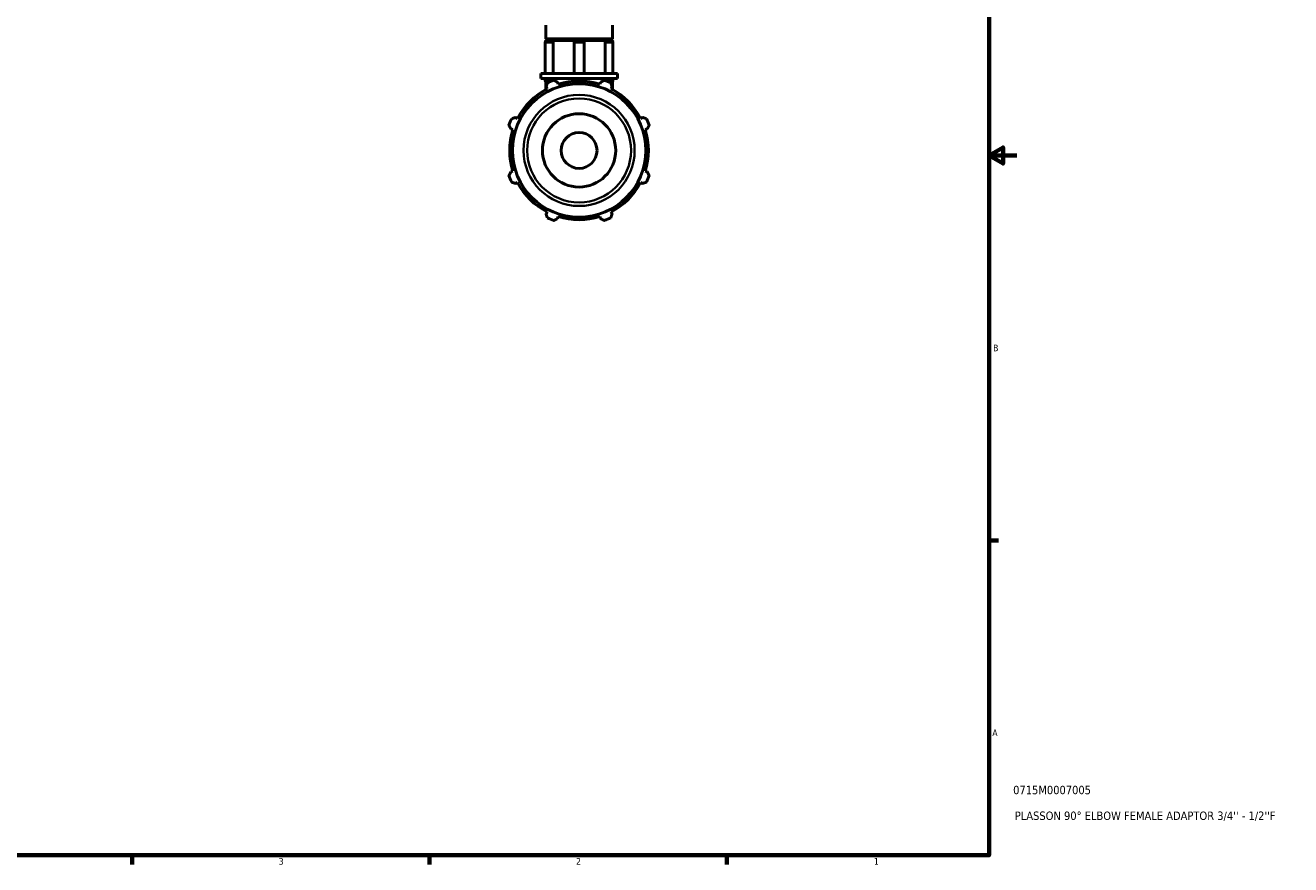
# Model space of a CAD drawing. Header units: inches. Extents: x 0.1 to 37.8, y -3.8 to 22.5.
# Tile 3 of 4: x 19.7 to 37.8, y 0.9 to 12.9. Entities that reach past the tile are written whole.
import ezdxf

# ---------------------------------------------------------------- set-up
doc = ezdxf.new("R2010")
doc.units = ezdxf.units.IN
doc.header["$MEASUREMENT"] = 0
for name, color, linetype, lineweight in [('Border (ANSI)', 7, 'Continuous', 70), ('Title (ANSI)', 7, 'Continuous', 50), ('Visible (ANSI)', 7, 'Continuous', 50), ('Visible Narrow (ANSI)', 7, 'Continuous', 35)]:
    doc.layers.add(name, color=color, linetype=linetype, lineweight=lineweight)
doc.styles.add('Note Text (ANSI)', font='tahoma.ttf')
doc.styles.add('Text Style29', font='tahoma.ttf')

# ---------------------------------------------------------------- blocks, each defined once
blk = doc.blocks.new('Borders Default Border')
at = {"layer": 'Border (ANSI)'}
for p, q in [((33.5, 5.5), (33.634, 5.5)), ((21.25, 1), (21.25, 0.866)), ((25.5, 1), (25.5, 0.866)), ((29.75, 1), (29.75, 0.866))]:
    blk.add_line(p, q, dxfattribs=at)
at = {"layer": 'Border (ANSI)', "flags": 128}
for points in [[(0.5, 1), (0.5, 21), (33.5, 21), (33.5, 1), (0.5, 1)], [(33.9, 11), (33.5, 11), (33.7, 11.115), (33.7, 10.885), (33.5, 11)]]:
    blk.add_lwpolyline(points, dxfattribs=at)
at = {"layer": 'Border (ANSI)', "color": 5, "true_color": 0x0000ff, "char_height": 0.0945, "attachment_point": 7, "style": 'Note Text (ANSI)'}
for s, insert in [('B', (33.558, 8.203)), ('A', (33.547, 2.703)), ('3', (23.346, 0.864)), ('2', (27.596, 0.866)), ('1', (31.854, 0.866))]:
    blk.add_mtext(s, dxfattribs=dict(at, insert=insert))
blk = doc.blocks.new('Title Blocks ANSI - Large')
at = {"layer": 'Title (ANSI)', "color": 5, "true_color": 0x0000ff, "style": 'Text Style29'}
for tag, p in [('PART_NUMBER_001', (0.345, 0.873)), ('DESCRIPTION_001', (0.369, 0.505))]:
    blk.add_attdef(tag, p, '', height=0.12, dxfattribs=at)

msp = doc.modelspace()

# ---------------------------------------------------------------- linework, layer by layer
at = {"layer": 'Visible (ANSI)'}
for p, q in [((27.163, 12.6661), (27.163, 12.8611)), ((28.1166, 12.6661), (28.1166, 12.8611)), ((28.1166, 12.6661), (27.163, 12.6661)), ((27.1827, 12.6464), (27.163, 12.6661)), ((28.0969, 12.6464), (28.1166, 12.6661)), ((27.1554, 12.6178), (27.1554, 12.1731)), ((27.163, 12.6464), (27.184, 12.6464)), ((27.163, 12.6373), (27.163, 12.6464)), ((27.184, 12.6464), (27.25, 12.6464)), ((27.25, 12.6464), (27.5969, 12.6464)), ((27.2672, 12.6178), (27.2672, 12.1731)), ((27.5683, 12.6178), (27.5683, 12.1731)), ((27.5969, 12.6464), (27.6827, 12.6464)), ((27.6827, 12.6464), (28.0296, 12.6464)), ((27.7113, 12.6178), (27.7113, 12.1731)), ((28.0124, 12.1731), (28.0124, 12.6178)), ((28.0296, 12.6464), (28.0956, 12.6464)), ((28.0956, 12.6464), (28.1166, 12.6464)), ((28.1166, 12.6373), (28.1166, 12.6464)), ((28.1242, 12.6178), (28.1242, 12.1731)), ((27.165, 12.1731), (27.0915, 12.1731)), ((27.0915, 12.1021), (27.0915, 12.1731)), ((27.6398, 12.1731), (27.165, 12.1731)), ((28.1146, 12.1731), (27.6398, 12.1731)), ((28.1881, 12.1731), (28.1146, 12.1731)), ((28.1881, 12.1021), (28.1881, 12.1731)), ((27.165, 12.1021), (27.0915, 12.1021)), ((27.1554, 12.1021), (27.1554, 12.0715)), ((27.163, 12.052), (27.163, 11.9412)), ((27.6398, 12.1021), (27.165, 12.1021)), ((27.1677, 11.9799), (27.1825, 11.9516)), ((27.1997, 12.0429), (27.184, 12.0429)), ((27.2672, 12.1021), (27.2672, 12.0715)), ((27.342, 12.0177), (27.3324, 12.0481)), ((27.5683, 12.1021), (27.5683, 12.0715)), ((28.1146, 12.1021), (27.6398, 12.1021)), ((27.7113, 12.1021), (27.7113, 12.0715)), ((27.9472, 12.0481), (27.9376, 12.0177)), ((28.0124, 12.0715), (28.0124, 12.1021)), ((28.0956, 12.0429), (28.0799, 12.0429)), ((28.0971, 11.9516), (28.1119, 11.9799)), ((28.1881, 12.1021), (28.1146, 12.1021)), ((28.1166, 12.052), (28.1166, 11.9412)), ((28.1242, 12.1021), (28.1242, 12.0715)), ((26.7613, 11.5304), (26.7329, 11.5452)), ((28.5467, 11.5452), (28.5183, 11.5304)), ((26.6647, 11.3805), (26.6952, 11.3709)), ((28.5844, 11.3709), (28.6149, 11.3805)), ((26.6952, 10.7752), (26.6647, 10.7656)), ((28.6149, 10.7656), (28.5844, 10.7752)), ((26.7329, 10.601), (26.7613, 10.6157)), ((28.5183, 10.6157), (28.5467, 10.601)), ((27.1825, 10.1945), (27.1677, 10.1662)), ((28.1119, 10.1662), (28.0971, 10.1945)), ((27.3324, 10.098), (27.342, 10.1285)), ((27.9376, 10.1285), (27.9472, 10.098))]:
    msp.add_line(p, q, dxfattribs=at)
for radius in [0.9528, 0.5236, 0.2567]:
    msp.add_circle((27.6398, 11.0731), radius, dxfattribs=at)
for centre, radius, start, end in [((27.184, 12.6178), 0.0286, 90, 180), ((27.5969, 12.6178), 0.0286, 90, 180), ((27.6827, 12.6178), 0.0286, 0, 90), ((28.0956, 12.6178), 0.0286, 0, 90), ((27.6398, 11.0731), 0.9904, 117.5, 152.5), ((27.184, 12.0715), 0.0286, 180, 270), ((27.6398, 11.0731), 1.065, 109.79198, 115.20802), ((27.6398, 11.0731), 0.9904, 72.5, 107.5), ((27.5969, 12.0715), 0.0286, 180, 201.39294), ((27.6827, 12.0715), 0.0286, 338.60706, 0), ((27.6398, 11.0731), 1.065, 64.79198, 70.20802), ((28.0956, 12.0715), 0.0286, 270, 0), ((27.6398, 11.0731), 0.9904, 27.5, 62.5), ((27.6398, 11.0731), 1.065, 154.79198, 160.20802), ((27.6398, 11.0731), 1.065, 19.79198, 25.20802), ((27.6398, 11.0731), 0.9904, 162.5, 197.5), ((27.6398, 11.0731), 0.9904, 342.5, 17.5), ((27.6398, 11.0731), 1.065, 199.79198, 205.20802), ((27.6398, 11.0731), 1.065, 334.79198, 340.20802), ((27.6398, 11.0731), 0.9904, 207.5, 242.5), ((27.6398, 11.0731), 0.9904, 297.5, 332.5), ((27.6398, 11.0731), 1.065, 244.79198, 250.20802), ((27.6398, 11.0731), 0.9904, 252.5, 287.5), ((27.6398, 11.0731), 1.065, 289.79198, 295.20802)]:
    msp.add_arc(centre, radius, start, end, dxfattribs=at)
for points, knots in [([(27.25, 12.6464), (27.252, 12.6464), (27.254, 12.6458), (27.258, 12.6432), (27.2599, 12.6413), (27.2632, 12.6362), (27.2646, 12.6331), (27.2665, 12.6264), (27.2671, 12.6227), (27.2672, 12.6186), (27.2672, 12.6182), (27.2672, 12.6178)], [0.22905802, 0.22905802, 0.22905802, 0.22905802, 0.25539574, 0.25539574, 0.28382728, 0.28382728, 0.31224841, 0.31224841, 0.34060196, 0.34060196, 0.34365132, 0.34365132, 0.34365132, 0.34365132]), ([(28.0124, 12.6178), (28.0124, 12.6214), (28.0128, 12.6249), (28.0145, 12.6317), (28.0157, 12.6349), (28.0189, 12.6403), (28.0208, 12.6424), (28.0248, 12.6454), (28.027, 12.6463), (28.0293, 12.6464), (28.0294, 12.6464), (28.0296, 12.6464)], [0.11459256, 0.11459256, 0.11459256, 0.11459256, 0.14190665, 0.14190665, 0.17026191, 0.17026191, 0.198685, 0.198685, 0.22711526, 0.22711526, 0.22918475, 0.22918475, 0.22918475, 0.22918475])]:
    msp.add_open_spline(points, degree=3, knots=knots, dxfattribs=at)
for points, weights in [([(27.1677, 11.9799), (27.1768, 12.0077), (27.1862, 12.0366)], [1.00149957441, 1.00115822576, 1]), ([(27.2792, 12.0752), (27.3063, 12.0614), (27.3324, 12.0481)], [1, 1.00115822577, 1.00149957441]), ([(27.9472, 12.0481), (27.9733, 12.0614), (28.0004, 12.0752)], [1.00149957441, 1.00115822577, 1]), ([(28.0934, 12.0366), (28.1028, 12.0077), (28.1119, 11.9799)], [1, 1.00115822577, 1.00149957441]), ([(26.6647, 11.3805), (26.6515, 11.4065), (26.6377, 11.4337)], [1.00149957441, 1.00115822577, 1]), ([(26.6762, 11.5267), (26.7051, 11.5361), (26.7329, 11.5452)], [1, 1.00115822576, 1.00149957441]), ([(28.5467, 11.5452), (28.5744, 11.5361), (28.6034, 11.5267)], [1.00149957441, 1.00115822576, 1]), ([(28.6419, 11.4337), (28.6281, 11.4065), (28.6149, 11.3805)], [1, 1.00115822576, 1.00149957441]), ([(26.6377, 10.7124), (26.6515, 10.7396), (26.6647, 10.7656)], [1, 1.00115822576, 1.00149957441]), ([(28.6149, 10.7656), (28.6281, 10.7396), (28.6419, 10.7124)], [1.00149957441, 1.00115822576, 1]), ([(26.7329, 10.601), (26.7051, 10.61), (26.6762, 10.6195)], [1.00149957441, 1.00115822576, 1]), ([(28.6034, 10.6195), (28.5744, 10.61), (28.5467, 10.601)], [1, 1.00115822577, 1.00149957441]), ([(27.1862, 10.1095), (27.1768, 10.1384), (27.1677, 10.1662)], [1, 1.00115822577, 1.00149957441]), ([(28.1119, 10.1662), (28.1028, 10.1384), (28.0934, 10.1095)], [1.00149957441, 1.00115822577, 1]), ([(27.3324, 10.098), (27.3063, 10.0848), (27.2792, 10.071)], [1.00149957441, 1.00115822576, 1]), ([(28.0004, 10.071), (27.9733, 10.0848), (27.9472, 10.098)], [1, 1.00115822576, 1.00149957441])]:
    msp.add_rational_spline(points, weights, degree=2, dxfattribs=at)
for points in [[(27.2672, 12.0715), (27.2672, 12.0713), (27.2672, 12.071), (27.2672, 12.0708)], [(28.0124, 12.0708), (28.0124, 12.071), (28.0124, 12.0713), (28.0124, 12.0715)]]:
    msp.add_open_spline(points, degree=3, dxfattribs=at)
at = {"layer": 'Visible Narrow (ANSI)'}
for p, q in [((27.2606, 12.6178), (27.1558, 12.6178)), ((27.7104, 12.6178), (27.5692, 12.6178)), ((28.1238, 12.6178), (28.019, 12.6178)), ((27.1558, 12.0715), (27.2606, 12.0715)), ((27.5692, 12.0715), (27.7104, 12.0715)), ((28.019, 12.0715), (28.1238, 12.0715))]:
    msp.add_line(p, q, dxfattribs=at)
for radius in [0.7942, 0.743]:
    msp.add_circle((27.6398, 11.0731), radius, dxfattribs=at)

# ---------------------------------------------------------------- block references
msp.add_blockref('Borders Default Border', (0, 0))
msp.add_blockref('Title Blocks ANSI - Large', (33.5, 1)).add_auto_attribs({'PART_NUMBER_001': '0715M0007005', 'DESCRIPTION_001': "PLASSON 90° ELBOW FEMALE ADAPTOR 3/4'' - 1/2''F"})

doc.saveas('drawing.dxf')
